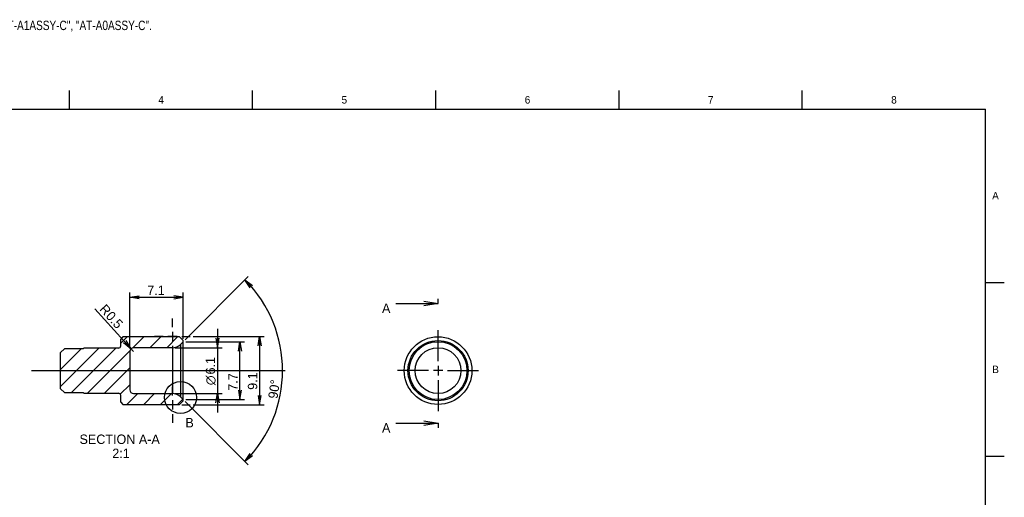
# Model space of a CAD drawing. Extents: x 0 to 415, y -31 to 324.
# Tile 4 of 4: x 153 to 415, y 184 to 311. Entities that reach past the tile are written whole.
import ezdxf
from ezdxf.enums import TextEntityAlignment as Align
from ezdxf.lldxf.tags import DXFTag

# ---------------------------------------------------------------- set-up
doc = ezdxf.new("R2010")
doc.units = 0
doc.layers.get('0').update_dxf_attribs({"linetype": 'CONTINUOUS'})
for name, color, linetype in [('DEFAULT', 7, 'CONTINUOUS'), ('DV3_デフォルト', 7, 'CONTINUOUS'), ('LAYER0$C$L0', 7, 'CONTINUOUS'), ('LAYER1$C$L1', 7, 'CONTINUOUS'), ('MKE-275640A', 7, 'CONTINUOUS')]:
    doc.layers.add(name, color=color, linetype=linetype)
doc.styles.add('SEACAD_ARIAL_TTF', font='txt')
doc.styles.add('SEACAD_SOLID_EDGE_ANSI1_SY', font='semeca1.ttf')
tags = doc.linetypes.add('CENTER2', pattern=[28.575, 19.05, -3.175, 3.175, -3.175]).pattern_tags.tags
tags[10:11] = [DXFTag(74, 4), DXFTag(75, 0), DXFTag(340, '0'), DXFTag(46, 0.0), DXFTag(50, 0.0), DXFTag(44, 0.0), DXFTag(45, 0.0)]
tags[8:9] = [DXFTag(74, 4), DXFTag(75, 0), DXFTag(340, '0'), DXFTag(46, 0.0), DXFTag(50, 0.0), DXFTag(44, 0.0), DXFTag(45, 0.0)]
tags[6:7] = [DXFTag(74, 4), DXFTag(75, 0), DXFTag(340, '0'), DXFTag(46, 0.0), DXFTag(50, 0.0), DXFTag(44, 0.0), DXFTag(45, 0.0)]
tags[4:5] = [DXFTag(74, 4), DXFTag(75, 0), DXFTag(340, '0'), DXFTag(46, 0.0), DXFTag(50, 0.0), DXFTag(44, 0.0), DXFTag(45, 0.0)]
tags = doc.linetypes.add('PHANTOM2', pattern=[31.75, 15.875, -3.175, 3.175, -3.175, 3.175, -3.175]).pattern_tags.tags
tags[14:15] = [DXFTag(74, 4), DXFTag(75, 0), DXFTag(340, '0'), DXFTag(46, 0.0), DXFTag(50, 0.0), DXFTag(44, 0.0), DXFTag(45, 0.0)]
tags[12:13] = [DXFTag(74, 4), DXFTag(75, 0), DXFTag(340, '0'), DXFTag(46, 0.0), DXFTag(50, 0.0), DXFTag(44, 0.0), DXFTag(45, 0.0)]
tags[10:11] = [DXFTag(74, 4), DXFTag(75, 0), DXFTag(340, '0'), DXFTag(46, 0.0), DXFTag(50, 0.0), DXFTag(44, 0.0), DXFTag(45, 0.0)]
tags[8:9] = [DXFTag(74, 4), DXFTag(75, 0), DXFTag(340, '0'), DXFTag(46, 0.0), DXFTag(50, 0.0), DXFTag(44, 0.0), DXFTag(45, 0.0)]
tags[6:7] = [DXFTag(74, 4), DXFTag(75, 0), DXFTag(340, '0'), DXFTag(46, 0.0), DXFTag(50, 0.0), DXFTag(44, 0.0), DXFTag(45, 0.0)]
tags[4:5] = [DXFTag(74, 4), DXFTag(75, 0), DXFTag(340, '0'), DXFTag(46, 0.0), DXFTag(50, 0.0), DXFTag(44, 0.0), DXFTag(45, 0.0)]
doc.dimstyles.new('JIS', dxfattribs={"dimtxt": 2.5, "dimasz": 2.5, "dimexe": 1.25, "dimexo": 0.75, "dimgap": 1.25, "dimtad": 1, "dimlfac": 0.5, "dimtxsty": 'SEACAD_ARIAL_TTF', "dimsah": 1, "dimcen": 1.25, "dimazin": 3, "dimtfac": 1, "dimtmove": 0, "dimatfit": 3, "dimtolj": 1})

# ---------------------------------------------------------------- blocks, each defined once
blk = doc.blocks.new('SEANNOT_GROUP')
at = {"layer": 'DEFAULT', "color": 7, "linetype": 'CENTER2'}
for p, q in [((264.33, 219.97), (264.33, 228.22)), ((261.83, 217.47), (253.58, 217.47)), ((265.58, 217.47), (263.08, 217.47)), ((264.33, 218.72), (264.33, 216.22)), ((266.83, 217.47), (275.08, 217.47)), ((264.33, 214.97), (264.33, 206.72))]:
    blk.add_line(p, q, dxfattribs=at)
blk = doc.blocks.new('SEANNOT_GROUP2')
at = {"layer": 'DEFAULT', "color": 7, "linetype": 'CENTER2'}
blk.add_line((156.15, 217.47), (223.65, 217.47), dxfattribs=at)
blk = doc.blocks.new('SEANNOT_GROUP4')
at = {"layer": 'DEFAULT', "color": 7, "linetype": 'CENTER2'}
for p, q in [((193.65, 229.07), (193.65, 231.32)), ((191.15, 226.57), (188.9, 226.57)), ((194.9, 226.57), (192.4, 226.57)), ((193.65, 227.82), (193.65, 225.32)), ((196.15, 226.57), (198.4, 226.57)), ((193.65, 224.07), (193.65, 221.82))]:
    blk.add_line(p, q, dxfattribs=at)
blk = doc.blocks.new('SEANNOT_GROUP5')
at = {"layer": 'DEFAULT', "color": 7, "linetype": 'CENTER2'}
for p, q in [((193.65, 210.87), (193.65, 213.12)), ((193.65, 209.62), (193.65, 207.12)), ((191.15, 208.37), (188.9, 208.37)), ((194.9, 208.37), (192.4, 208.37)), ((196.15, 208.37), (198.4, 208.37)), ((193.65, 205.87), (193.65, 203.62))]:
    blk.add_line(p, q, dxfattribs=at)
blk = doc.blocks.new('SE1')
at = {"layer": 'MKE-275640A', "color": 7, "linetype": 'CONTINUOUS'}
for radius in [9, 8, 7.7, 6.1]:
    blk.add_circle((264.33, 217.47), radius, dxfattribs=at)
blk = doc.blocks.new('SE3')
at = {"color": 7, "linetype": 'CONTINUOUS', "style": 'SEACAD_ARIAL_TTF'}
blk.add_text('A', height=2.5, dxfattribs=at).set_placement((249.42, 203.5), align=Align.TOP_LEFT)
blk = doc.blocks.new('SE4')
at = {"color": 7, "linetype": 'CONTINUOUS', "style": 'SEACAD_ARIAL_TTF'}
blk.add_text('A', height=2.5, dxfattribs=at).set_placement((249.42, 235.31), align=Align.TOP_LEFT)
blk = doc.blocks.new('SE5')
at = {"color": 7, "linetype": 'CONTINUOUS'}
for points in [[(253.08, 203.5), (264.33, 203.5)], [(260.58, 204.13), (264.33, 203.5), (260.58, 202.88)]]:
    blk.add_lwpolyline(points, dxfattribs=at)
blk = doc.blocks.new('SE6')
at = {"color": 7, "linetype": 'CONTINUOUS'}
for points in [[(260.58, 235.93), (264.33, 235.31), (260.58, 234.68)], [(253.08, 235.31), (264.33, 235.31)]]:
    blk.add_lwpolyline(points, dxfattribs=at)
blk = doc.blocks.new('SE2')
at = {"layer": 'DEFAULT', "color": 7, "linetype": 'CENTER2'}
for p, q in [((264.33, 235.31), (264.33, 236.56)), ((264.33, 203.5), (264.33, 202.25))]:
    blk.add_line(p, q, dxfattribs=at)
at = {"layer": 'DEFAULT', "color": 7, "linetype": 'CENTER2', "const_width": 0.0002}
blk.add_lwpolyline([(264.33, 203.5), (264.33, 217.47), (264.33, 235.31)], dxfattribs=at)
at = {"layer": 'DEFAULT'}
for name in ['SE6', 'SE4', 'SE3', 'SE5']:
    blk.add_blockref(name, (0, 0), dxfattribs=at)
blk = doc.blocks.new('SE7')
at = {"layer": 'MKE-275640A', "linetype": 'CONTINUOUS'}
h = blk.add_hatch(dxfattribs=at)
h.set_pattern_fill('LINE', angle=45, style=0)
edge = h.paths.add_edge_path()
edge.add_line((170.09, 223.47), (169.89, 223.27))
edge.add_line((169.89, 223.27), (164.89, 223.27))
edge.add_line((164.89, 223.27), (163.89, 222.27))
edge.add_line((163.89, 222.27), (163.89, 212.67))
edge.add_line((163.89, 212.67), (164.89, 211.67))
edge.add_line((164.89, 211.67), (169.89, 211.67))
edge.add_line((169.89, 211.67), (170.09, 211.47))
edge.add_line((170.09, 211.47), (179.29, 211.47))
edge.add_arc((179.29, 210.87), 0.6, 0, 90, ccw=False)
edge.add_line((179.89, 210.87), (179.89, 209.07))
edge.add_line((179.89, 209.07), (180.49, 208.47))
edge.add_line((180.49, 208.47), (195.49, 208.47))
edge.add_line((195.49, 208.47), (196.49, 209.47))
edge.add_line((196.49, 209.47), (196.49, 209.77))
edge.add_line((196.49, 209.77), (195.77, 210.49))
edge.add_arc((193.65, 208.37), 3, 44.9643, 90)
edge.add_line((193.65, 211.37), (183.29, 211.37))
edge.add_arc((183.29, 212.37), 1, 180, 270, ccw=False)
edge.add_line((182.29, 212.37), (182.29, 222.57))
edge.add_arc((183.29, 222.57), 1, 90, 180, ccw=False)
edge.add_line((183.29, 223.57), (193.65, 223.57))
edge.add_arc((193.65, 226.57), 3, 270, 315.0357)
edge.add_line((195.77, 224.45), (196.49, 225.17))
edge.add_line((196.49, 225.17), (196.49, 225.47))
edge.add_line((196.49, 225.47), (195.49, 226.47))
edge.add_line((195.49, 226.47), (180.49, 226.47))
edge.add_line((180.49, 226.47), (179.89, 225.87))
edge.add_line((179.89, 225.87), (179.89, 224.07))
edge.add_arc((179.29, 224.07), 0.6, 270, 360, ccw=False)
edge.add_line((179.29, 223.47), (170.09, 223.47))
at = {"layer": 'DV3_デフォルト', "color": 7, "linetype": 'PHANTOM2'}
for p, q in [((193.65, 223.57), (193.65, 211.37)), ((195.77, 224.45), (195.77, 210.49))]:
    blk.add_line(p, q, dxfattribs=at)
at = {"layer": 'MKE-275640A', "color": 7, "linetype": 'CONTINUOUS'}
for p, q in [((180.49, 226.47), (179.89, 225.87)), ((179.89, 224.07), (179.89, 225.87)), ((195.49, 226.47), (180.49, 226.47)), ((196.49, 225.47), (195.49, 226.47)), ((196.49, 225.17), (196.49, 225.47)), ((164.89, 223.27), (163.89, 222.27)), ((169.89, 223.27), (164.89, 223.27)), ((170.09, 223.47), (169.89, 223.27)), ((179.29, 223.47), (170.09, 223.47)), ((193.65, 223.57), (183.29, 223.57)), ((196.49, 225.17), (195.77, 224.45)), ((196.49, 209.77), (196.49, 225.17)), ((163.89, 212.67), (163.89, 222.27)), ((182.29, 222.57), (182.29, 212.37)), ((163.89, 212.67), (164.89, 211.67)), ((164.89, 211.67), (169.89, 211.67)), ((169.89, 211.67), (170.09, 211.47)), ((170.09, 211.47), (179.29, 211.47)), ((179.89, 209.07), (179.89, 210.87)), ((183.29, 211.37), (193.65, 211.37)), ((195.77, 210.49), (196.49, 209.77)), ((196.49, 209.47), (196.49, 209.77)), ((179.89, 209.07), (180.49, 208.47)), ((180.49, 208.47), (195.49, 208.47)), ((195.49, 208.47), (196.49, 209.47))]:
    blk.add_line(p, q, dxfattribs=at)
for centre, radius, start, end in [((179.29, 224.07), 0.6, 270, 0), ((183.29, 222.57), 1, 90, 180), ((193.65, 226.57), 3, 270, 315.0357), ((183.29, 212.37), 1, 180, 270), ((179.29, 210.87), 0.6, 0, 90), ((193.65, 208.37), 3, 44.9643, 90)]:
    blk.add_arc(centre, radius, start, end, dxfattribs=at)
blk = doc.blocks.new('SE9')
at = {"color": 7, "linetype": 'CONTINUOUS', "style": 'SEACAD_ARIAL_TTF'}
blk.add_text('B', height=2.5, dxfattribs=at).set_placement((197.1, 204.88), align=Align.TOP_LEFT)
blk = doc.blocks.new('SE8')
at = {"layer": 'DEFAULT', "color": 7, "linetype": 'CENTER2'}
blk.add_circle((195.81, 210.32), 4.24, dxfattribs=at)
at = {"layer": 'DEFAULT'}
blk.add_blockref('SE9', (0, 0), dxfattribs=at)
blk = doc.blocks.new('DMBLK104')
at = {"layer": 'DEFAULT', "color": 7, "linetype": 'CONTINUOUS'}
for p, q in [((205.65, 228.57), (205.65, 206.37)), ((194.4, 223.57), (206.9, 223.57)), ((194.4, 211.37), (206.9, 211.37))]:
    blk.add_line(p, q, dxfattribs=at)
for points in [[(205.23, 226.07), (205.65, 223.57), (206.06, 226.07)], [(205.23, 208.87), (205.65, 211.37), (206.06, 208.87)]]:
    blk.add_lwpolyline(points, dxfattribs=at)
for s, style, p in [('6.1', 'SEACAD_ARIAL_TTF', (202.52, 216.45)), ('O', 'SEACAD_SOLID_EDGE_ANSI1_SY', (202.52, 213.6))]:
    blk.add_text(s, height=2.5, rotation=90, dxfattribs=dict(at, style=style)).set_placement(p, align=Align.TOP_LEFT)
blk = doc.blocks.new('DMBLK105')
at = {"layer": 'DEFAULT', "color": 7, "linetype": 'CONTINUOUS'}
blk.add_line((183.29, 222.57), (173.03, 233.92), dxfattribs=at)
blk.add_lwpolyline([(181.25, 225.45), (182.62, 223.31), (180.64, 224.89)], dxfattribs=at)
at = {"layer": 'DEFAULT', "color": 7, "linetype": 'CONTINUOUS', "style": 'SEACAD_ARIAL_TTF'}
for s, p in [('R', (175.94, 235.37)), ('0.5', (177.61, 233.52))]:
    blk.add_text(s, height=2.5, rotation=312.109, dxfattribs=at).set_placement(p, align=Align.TOP_LEFT)
blk = doc.blocks.new('DMBLK106')
at = {"layer": 'DEFAULT', "color": 7, "linetype": 'CONTINUOUS'}
for p, q in [((182.29, 223.32), (182.29, 238.22)), ((182.29, 236.97), (196.49, 236.97)), ((196.49, 225.92), (196.49, 238.22))]:
    blk.add_line(p, q, dxfattribs=at)
for points in [[(184.79, 236.55), (182.29, 236.97), (184.79, 237.38)], [(193.99, 236.55), (196.49, 236.97), (193.99, 237.38)]]:
    blk.add_lwpolyline(points, dxfattribs=at)
at = {"layer": 'DEFAULT', "color": 7, "linetype": 'CONTINUOUS', "style": 'SEACAD_ARIAL_TTF'}
blk.add_text('7.1', height=2.5, dxfattribs=at).set_placement((186.95, 240.09), align=Align.TOP_LEFT)
blk = doc.blocks.new('DMBLK109')
at = {"layer": 'DEFAULT', "color": 7, "linetype": 'CONTINUOUS'}
for p, q in [((197.02, 225.7), (213.84, 242.52)), ((197.02, 209.24), (213.84, 192.42))]:
    blk.add_line(p, q, dxfattribs=at)
for points in [[(214.35, 239.52), (212.96, 241.64), (214.96, 240.09)], [(214.96, 194.85), (212.96, 193.31), (214.35, 195.42)]]:
    blk.add_lwpolyline(points, dxfattribs=at)
blk.add_arc((188.79, 217.47), 34.17, 315, 45, dxfattribs=at)
at = {"layer": 'DEFAULT', "color": 7, "linetype": 'CONTINUOUS', "style": 'SEACAD_ARIAL_TTF'}
blk.add_text('90°', height=2.5, rotation=81.4902, dxfattribs=at).set_placement((219.1, 210.24), align=Align.TOP_LEFT)
blk = doc.blocks.new('DMBLK111')
at = {"layer": 'DEFAULT', "color": 7, "linetype": 'CONTINUOUS'}
for p, q in [((199.15, 226.57), (218.09, 226.57)), ((216.84, 226.57), (216.84, 208.37)), ((199.15, 208.37), (218.09, 208.37))]:
    blk.add_line(p, q, dxfattribs=at)
for points in [[(216.43, 224.07), (216.84, 226.57), (217.26, 224.07)], [(216.43, 210.87), (216.84, 208.37), (217.26, 210.87)]]:
    blk.add_lwpolyline(points, dxfattribs=at)
at = {"layer": 'DEFAULT', "color": 7, "linetype": 'CONTINUOUS', "style": 'SEACAD_ARIAL_TTF'}
blk.add_text('9.1', height=2.5, rotation=90, dxfattribs=at).set_placement((213.72, 212.37), align=Align.TOP_LEFT)
blk = doc.blocks.new('DMBLK112')
at = {"layer": 'DEFAULT', "color": 7, "linetype": 'CONTINUOUS'}
for p, q in [((197.24, 225.17), (212.87, 225.17)), ((211.62, 209.77), (211.62, 225.17)), ((197.24, 209.77), (212.87, 209.77))]:
    blk.add_line(p, q, dxfattribs=at)
for points in [[(211.2, 222.67), (211.62, 225.17), (212.03, 222.67)], [(211.2, 212.27), (211.62, 209.77), (212.03, 212.27)]]:
    blk.add_lwpolyline(points, dxfattribs=at)
at = {"layer": 'DEFAULT', "color": 7, "linetype": 'CONTINUOUS', "style": 'SEACAD_ARIAL_TTF'}
blk.add_text('7.7', height=2.5, rotation=90, dxfattribs=at).set_placement((208.49, 212.14), align=Align.TOP_LEFT)

msp = doc.modelspace()

# ---------------------------------------------------------------- linework, layer by layer
at = {"layer": 'LAYER0$C$L0', "color": 7, "linetype": 'CONTINUOUS'}
for p, q in [((166.25, 287), (166.25, 292)), ((215, 287), (215, 292)), ((263.75, 287), (263.75, 292)), ((312.5, 287), (312.5, 292)), ((361.25, 287), (361.25, 292)), ((20, 287), (410, 287)), ((410, 10), (410, 287)), ((410, 240.9), (415, 240.9)), ((410, 194.7), (415, 194.7))]:
    msp.add_line(p, q, dxfattribs=at)

# ---------------------------------------------------------------- block references
at = {"layer": 'DEFAULT'}
for name in ['SE2', 'SEANNOT_GROUP4', 'SEANNOT_GROUP', 'SE7', 'SE1', 'SEANNOT_GROUP2', 'SEANNOT_GROUP5', 'SE8']:
    msp.add_blockref(name, (0, 0), dxfattribs=at)

# ---------------------------------------------------------------- texts
at = {"layer": 'DEFAULT', "color": 7, "linetype": 'CONTINUOUS', "style": 'SEACAD_ARIAL_TTF', "width": 0.8}
msp.add_text('2014/09/26 : Modification to font size of "GENERAL NOTES" on sheets "AT-A2-C", "AT-A1-C", "AT-A0-C", "AT-A2ASSY-C", "AT-A1ASSY-C", "AT-A0ASSY-C".', height=2.5, dxfattribs=at).set_placement((-0.222, 310.557), align=Align.TOP_LEFT)
at = {"layer": 'DEFAULT', "color": 7, "linetype": 'CONTINUOUS', "style": 'SEACAD_ARIAL_TTF'}
for s, p in [('SECTION A-A', (168.933, 200.472)), ('2:1', (177.655, 196.722))]:
    msp.add_text(s, height=2.5, dxfattribs=at).set_placement(p, align=Align.TOP_LEFT)
at = {"layer": 'LAYER1$C$L1', "color": 7, "linetype": 'CONTINUOUS', "style": 'SEACAD_ARIAL_TTF'}
for s, p in [('4', (189.892, 290.5)), ('5', (238.642, 290.5)), ('6', (287.392, 290.5)), ('7', (336.142, 290.5)), ('8', (384.892, 290.5)), ('A', (411.767, 265)), ('B', (411.767, 218.8))]:
    msp.add_text(s, height=2, dxfattribs=at).set_placement(p, align=Align.TOP_LEFT)

# ---------------------------------------------------------------- dimensions: what is measured, and where the dimension line sits
at = {"layer": 'DEFAULT', "color": 7, "linetype": 'CONTINUOUS'}
dim = msp.add_angular_dim_2l(base=(222.966, 217.472), line1=((188.791, 217.472), (196.491, 209.772)), line2=((188.791, 217.472), (196.491, 225.172)), text='\\A1;<>', dimstyle='JIS', override={"dimtofl": 0}, dxfattribs=at)
dim.commit()
dim.dimension.update_dxf_attribs({"geometry": 'DMBLK109', "text_midpoint": (222.59, 212.414), "dimtype": 162})
dim = msp.add_linear_dim(base=(196.491, 236.968), p1=(182.291, 222.572), p2=(196.491, 225.172), text='\\A1;<>', dimstyle='JIS', dxfattribs=at)
dim.commit()
dim.dimension.update_dxf_attribs({"geometry": 'DMBLK106', "text_midpoint": (189.391, 236.968), "dimtype": 160})
dim = msp.add_radius_dim(center=(183.291, 222.572), mpoint=(182.621, 223.313), text='\\A1;<>', dimstyle='JIS', override={"dimtad": 0, "dimtih": 1, "dimtoh": 1}, dxfattribs=at)
dim.commit()
dim.dimension.update_dxf_attribs({"geometry": 'DMBLK105', "text_midpoint": (179.16, 227.143), "dimtype": 164})
for base, p1, p2, angle, text, picture, middle in [((205.648, 223.572), (193.649, 223.572), (193.649, 211.372), 270, '\\A1;%%C <>', 'DMBLK104', (205.648, 217.472)), ((216.843, 226.572), (193.649, 226.572), (193.649, 208.372), 270, '\\A1;<>', 'DMBLK111', (216.843, 214.812)), ((211.618, 209.772), (196.491, 209.772), (196.491, 225.172), 90, '\\A1;<>', 'DMBLK112', (211.618, 214.586))]:
    dim = msp.add_linear_dim(base=base, p1=p1, p2=p2, angle=angle, text=text, dimstyle='JIS', dxfattribs=at)
    dim.commit()
    dim.dimension.update_dxf_attribs({"geometry": picture, "text_midpoint": middle, "dimtype": 161})

doc.saveas('drawing.dxf')
